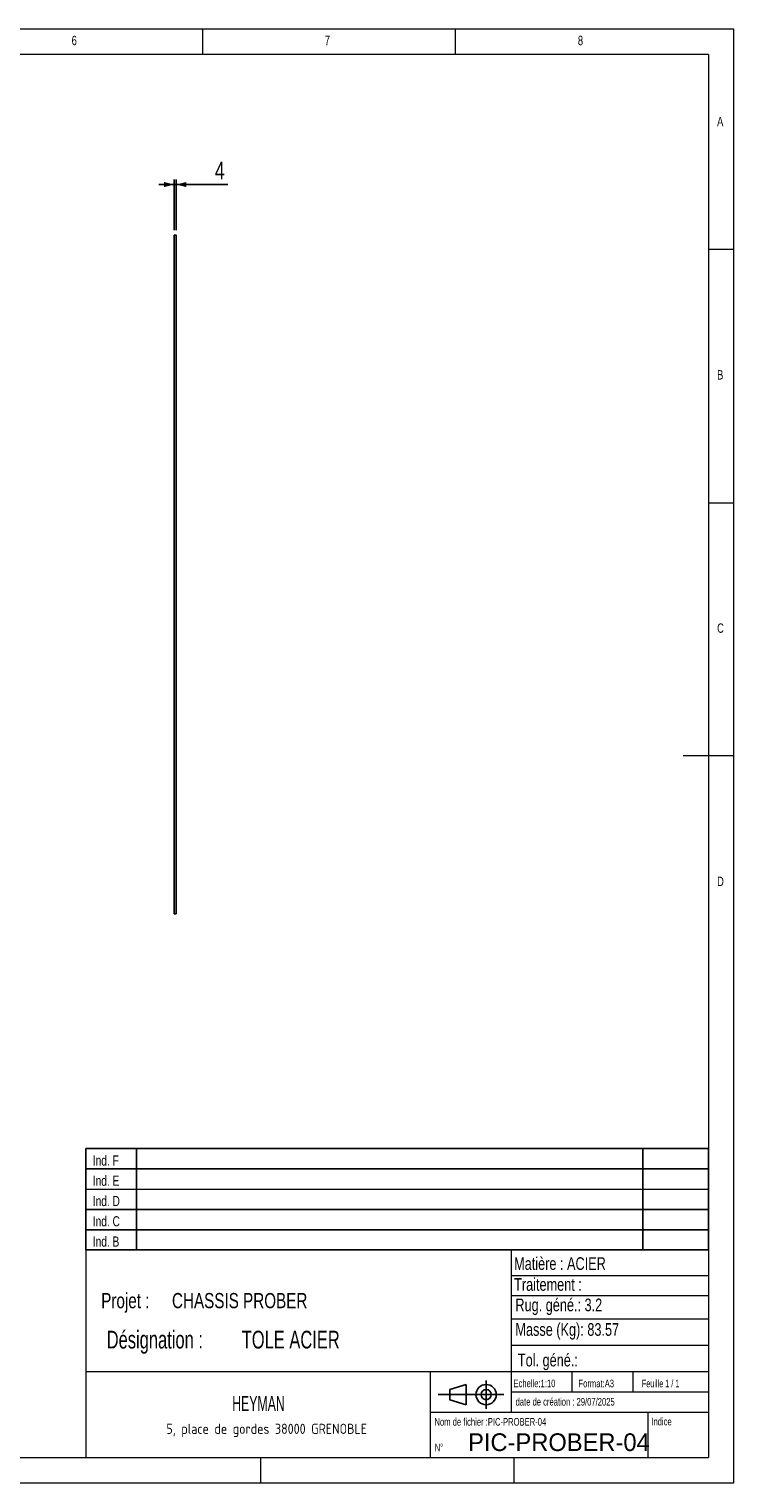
# Model space of a CAD drawing. Header units: millimetres. Extents: x 5 to 415, y 5 to 292.
# Tile 2 of 2: x 276 to 415, y 5 to 292. Entities that reach past the tile are written whole.
import ezdxf

# ---------------------------------------------------------------- set-up
doc = ezdxf.new("R2010")
doc.units = ezdxf.units.MM
doc.layers.add('COTES', color=1, linetype='Continuous')
doc.layers.add('NOTES', color=6, linetype='Continuous')
doc.layers.add('TRAIT-FORT', color=4, linetype='Continuous', lineweight=25)
doc.styles.add('SLDTEXTSTYLE0', font='TXT', dxfattribs={"width": 0.75})
doc.styles.add('SLDTEXTSTYLE1', font='TXT', dxfattribs={"width": 0.695728})
doc.styles.add('SLDTEXTSTYLE2', font='TXT')
doc.styles.add('SLDTEXTSTYLE3', font='TXT', dxfattribs={"width": 0.692308})
doc.styles.add('SLDTEXTSTYLE4', font='ISOCP3', dxfattribs={"width": 0.96})
doc.styles.add('SLDTEXTSTYLE5', font='TXT', dxfattribs={"width": 0.605})
doc.dimstyles.new('SLDDIMSTYLE2', dxfattribs={"dimtxt": 3.5, "dimasz": 2, "dimexe": 0, "dimexo": 0.0625, "dimgap": 0.875, "dimtad": 1, "dimdec": 0, "dimlfac": 10, "dimrnd": 1e-09, "dimzin": 12, "dimdsep": 46, "dimtxsty": 'SLDTEXTSTYLE0', "dimsah": 1, "dimcen": 0.09, "dimadec": 0, "dimazin": 3, "dimtfac": 1, "dimtdec": 0, "dimtmove": 0, "dimatfit": 0, "dimfxl": 1, "dimfrac": 2, "dimtolj": 1, "dimtzin": 12, "dimarcsym": 0})

# ---------------------------------------------------------------- blocks, each defined once
blk = doc.blocks.new('TAB MODIFS')
for p, q in [((123, 20), (0, 20)), ((0, 0), (0, 20)), ((10, 20), (10, 0)), ((110, 20), (110, 0)), ((123, 0), (123, 20)), ((0, 16), (123, 16)), ((0, 8), (123, 8)), ((0, 4), (123, 4)), ((0, 0), (123, 0))]:
    blk.add_line(p, q)
at = {"color": 7, "linetype": 'Continuous', "lineweight": 18}
blk.add_line((0, 12), (123, 12), dxfattribs=at)
at = {"color": 7}
for tag in ['AUTOATTR0', 'AUTOATTR1', 'AUTOATTR2', 'AUTOATTR3', 'AUTOATTR4', 'AUTOATTR5', 'AUTOATTR6', 'AUTOATTR7', 'AUTOATTR8', 'AUTOATTR9']:
    blk.add_attdef(tag, (0, 0), '', height=1, dxfattribs=at)
at = {"layer": 'NOTES', "color": 211, "char_height": 2, "attachment_point": 1, "style": 'SLDTEXTSTYLE0'}
for s, insert in [('Ind. F', (1.36, 18.66)), ('Ind. E', (1.36, 14.66)), ('Ind. D', (1.36, 10.66)), ('Ind. C', (1.36, 6.66)), ('Ind. B', (1.36, 2.66))]:
    blk.add_mtext(s, dxfattribs=dict(at, insert=insert))
blk = doc.blocks.new('Bloc2')
for p, q in [((2.32, 3.8), (5.55, 4.8)), ((2.32, 1.8), (2.32, 3.8)), ((5.55, 4.8), (5.55, 0.8)), ((9.48, 0), (9.48, 5.6)), ((0, 2.8), (12.98, 2.8)), ((5.55, 0.8), (2.32, 1.8))]:
    blk.add_line(p, q)
for radius in [2, 1]:
    blk.add_circle((9.48, 2.8), radius)
blk = doc.blocks.new('SW_NOTE_1')
at = {"layer": 'NOTES', "color": 0, "char_height": 3.5, "attachment_point": 1, "style": 'SLDTEXTSTYLE1'}
for s, insert in [('Désignation :', (0, 4.51)), ('TOLE ACIER', (26.67, 4.51))]:
    blk.add_mtext(s, dxfattribs=dict(at, insert=insert))
blk = doc.blocks.new('SW_NOTE_2')
at = {"layer": 'NOTES', "color": 0, "char_height": 3, "attachment_point": 1, "style": 'SLDTEXTSTYLE0'}
for s, insert in [('Projet :', (0, 3.87)), ('CHASSIS PROBER', (13.98, 3.87))]:
    blk.add_mtext(s, dxfattribs=dict(at, insert=insert))
blk = doc.blocks.new('SW_NOTE_3')
at = {"layer": 'NOTES', "color": 0, "insert": (21.97, 2.58), "char_height": 2, "attachment_point": 2, "style": 'SLDTEXTSTYLE4'}
blk.add_mtext('5, place de gordes 38000 GRENOBLE', dxfattribs=at)
blk = doc.blocks.new('_D_23')
at = {"layer": 'COTES', "color": 1, "transparency": 16777216}
for p, q in [((304.4, 261.31), (301.4, 261.31)), ((304.4, 252.31), (304.4, 262.31)), ((304.8, 261.31), (304.4, 261.31)), ((304.8, 252.31), (304.8, 262.31)), ((304.8, 261.31), (315.04, 261.31))]:
    blk.add_line(p, q, dxfattribs=at)
for points in [[(304.4, 261.31), (302.4, 261.81), (302.4, 260.81)], [(304.8, 261.31), (306.8, 260.81), (306.8, 261.81)]]:
    blk.add_solid(points, dxfattribs=at)
at = {"layer": 'COTES', "color": 1, "transparency": 16777216, "insert": (312.46, 265.82), "char_height": 3.5, "attachment_point": 1, "style": 'SLDTEXTSTYLE0'}
blk.add_mtext('4', dxfattribs=at)

msp = doc.modelspace()

# ---------------------------------------------------------------- linework, layer by layer
at = {"color": 7, "linetype": 'Continuous', "lineweight": 18}
for p, q in [((415, 292), (5, 292)), ((310, 292), (310, 287)), ((360, 287), (360, 292)), ((415, 5), (415, 292)), ((410, 287), (10, 287)), ((410, 287), (410, 10)), ((415, 248.5), (410, 248.5)), ((410, 198.5), (415, 198.5)), ((415, 148.5), (405, 148.5)), ((287, 51), (287, 10)), ((410, 51), (287, 51)), ((371, 51), (371, 19)), ((371, 45.93), (410, 45.93)), ((371, 42.01), (410, 42.01)), ((371, 37.41), (410, 37.41)), ((371, 32.17), (410, 32.17)), ((287, 27), (410, 27)), ((355, 27), (355, 10)), ((383, 27), (383, 23)), ((395, 27), (395, 23)), ((371, 23), (410, 23)), ((355, 19), (410, 19)), ((398, 19), (398, 10)), ((10, 10), (410, 10)), ((321.5, 10), (321.5, 5)), ((371.5, 10), (371.5, 5)), ((5, 5), (415, 5))]:
    msp.add_line(p, q, dxfattribs=at)
at = {"layer": 'TRAIT-FORT', "color": 4, "linetype": 'Continuous', "lineweight": 25}
for p, q in [((304.8, 251.31), (304.4, 251.31)), ((304.4, 251.31), (304.4, 117.31)), ((304.8, 251.31), (304.8, 117.31)), ((304.8, 117.31), (304.4, 117.31))]:
    msp.add_line(p, q, dxfattribs=at)

# ---------------------------------------------------------------- block references
for name, p in [('TAB MODIFS', (286.99, 50.99)), ('Bloc2', (356.56, 19.63))]:
    msp.add_blockref(name, p)
at = {"layer": 'NOTES', "color": 211}
for name, p in [('SW_NOTE_2', (290.01, 38.62)), ('SW_NOTE_1', (291.1, 30.53)), ('SW_NOTE_3', (300.74, 14.1))]:
    msp.add_blockref(name, p, dxfattribs=at)

# ---------------------------------------------------------------- texts
for s, insert, char_height, attachment_point, style in [('6', (284.17, 290.67), 1.85, 1, 'SLDTEXTSTYLE0'), ('7', (334.17, 290.67), 1.85, 1, 'SLDTEXTSTYLE0'), ('8', (384.17, 290.67), 1.85, 1, 'SLDTEXTSTYLE0'), ('A', (411.67, 274.67), 1.85, 1, 'SLDTEXTSTYLE0'), ('B', (411.67, 224.67), 1.85, 1, 'SLDTEXTSTYLE0'), ('C', (411.67, 174.67), 1.85, 1, 'SLDTEXTSTYLE0'), ('D', (411.67, 124.67), 1.85, 1, 'SLDTEXTSTYLE0'), ('Matière : ACIER', (371.58, 49.55), 2.5, 1, 'SLDTEXTSTYLE0'), ('Traitement :', (371.58, 45.43), 2.5, 1, 'SLDTEXTSTYLE0'), ('Rug. géné.: 3.2', (371.83, 41.39), 2.5, 1, 'SLDTEXTSTYLE0'), ('Masse (Kg): 83.57', (371.83, 36.54), 2.5, 1, 'SLDTEXTSTYLE0'), ('Tol. géné.:', (372.32, 30.5), 2.5, 1, 'SLDTEXTSTYLE0'), ('Echelle:1:10', (371.45, 25.4), 1.5, 1, 'SLDTEXTSTYLE0'), ('Format:A3', (384.29, 25.38), 1.5, 1, 'SLDTEXTSTYLE0'), ('Feuille 1 / 1', (396.81, 25.38), 1.5, 1, 'SLDTEXTSTYLE3'), ('HEYMAN', (321.08, 22.17), 3, 2, 'SLDTEXTSTYLE5'), ('date de création : 29/07/2025', (371.87, 21.77), 1.5, 1, 'SLDTEXTSTYLE0'), ('Nom de fichier :PIC-PROBER-04', (355.85, 17.81), 1.5, 1, 'SLDTEXTSTYLE0'), ('Indice', (398.69, 17.86), 1.5, 1, 'SLDTEXTSTYLE0'), ('PIC-PROBER-04', (362.48, 14.79), 3.5, 1, 'SLDTEXTSTYLE2'), ('N°', (355.88, 12.76), 1.5, 1, 'SLDTEXTSTYLE0')]:
    msp.add_mtext(s, dxfattribs=dict(at, insert=insert, char_height=char_height, attachment_point=attachment_point, style=style))

# ---------------------------------------------------------------- dimensions: what is measured, and where the dimension line sits
at = {"layer": 'COTES', "color": 1}
dim = msp.add_linear_dim(base=(304.4, 261.31), p1=(304.8, 251.31), p2=(304.4, 251.31), dimstyle='SLDDIMSTYLE2', dxfattribs=at)
dim.commit()
dim.dimension.update_dxf_attribs({"geometry": '_D_23', "text_midpoint": (313.75, 261.31), "dimtype": 160})

doc.saveas('drawing.dxf')
